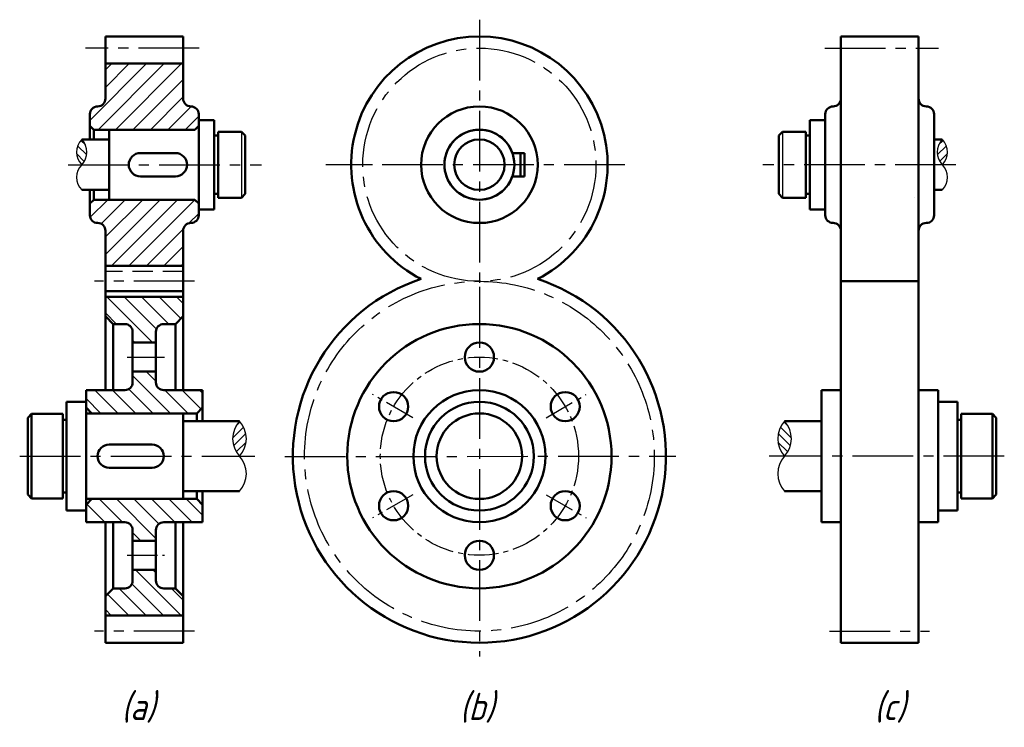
# Model space of a CAD drawing. Header units: millimetres. Extents: x 842 to 1095, y 758 to 940.
import ezdxf

# ---------------------------------------------------------------- set-up
doc = ezdxf.new("R2010")
doc.units = ezdxf.units.MM
doc.header["$LTSCALE"] = 0.82
doc.linetypes.add('CENTER2', pattern=[28.575, 19.05, -3.175, 3.175, -3.175])
doc.linetypes.add('DASHED2', pattern=[9.525, 6.35, -3.175])
doc.layers.add('剖面线层', color=7, linetype='Continuous')
doc.layers.add('细实线层', color=7, linetype='Continuous')
doc.layers.add('点画线层', color=3, linetype='CENTER2', lineweight=25)
doc.layers.add('粗实线层', color=7, linetype='Continuous', lineweight=50)
doc.styles.add('样式 1', font='gbeitc.shx', dxfattribs={"bigfont": 'gbcbig.shx'})

msp = doc.modelspace()

# ---------------------------------------------------------------- hatches: boundary and pattern name
at = {"layer": '剖面线层', "ltscale": 0.5}
h = msp.add_hatch(dxfattribs=at)
h.set_pattern_fill('ANSI31', style=0)
h.paths.add_polyline_path([(884.11, 928.59), (884.11, 919.59, 0.414214), (886.11, 917.59, -0.414214), (888.11, 915.59), (888.11, 912.59), (887.11, 911.59), (861.11, 911.59), (860.11, 912.59), (860.11, 915.59, -0.414214), (862.11, 917.59, 0.414214), (864.11, 919.59), (864.11, 928.59)])
h = msp.add_hatch(dxfattribs=at)
h.set_pattern_fill('ANSI31', scale=0.5, angle=90, style=0)
h.set_pattern_definition([(135, (608.048, 675.8837), (-1.122532, -1.122532), [])])
h.paths.add_polyline_path([(858, 909.07, 0.414214), (858, 902.59, 0.414214)])
h = msp.add_hatch(dxfattribs=at)
h.set_pattern_fill('ANSI31', scale=0.5, angle=90, style=0)
h.set_pattern_definition([(45, (1329.4296, 675.8837), (1.122532, -1.122532), [])])
h.paths.add_polyline_path([(1079.48, 902.59, 0.414214), (1079.48, 909.07, 0.414214)])
h = msp.add_hatch(dxfattribs=at)
h.set_pattern_fill('ANSI31', style=0)
h.set_pattern_definition([(45, (754.7794, 675.8837), (-2.245064, 2.245064), [])])
h.paths.add_polyline_path([(884.11, 876.59), (884.11, 885.59, -0.414214), (886.11, 887.59, 0.414214), (888.11, 889.59), (888.11, 892.59), (887.11, 893.59), (861.11, 893.59), (860.11, 892.59), (860.11, 889.59, 0.414214), (862.11, 887.59, -0.414214), (864.11, 885.59), (864.11, 876.59)])
h = msp.add_hatch(dxfattribs=at)
h.set_pattern_fill('ANSI31', angle=90, style=0)
h.set_pattern_definition([(135, (723.021, 695.7023), (-2.245064, -2.245064), [])])
h.paths.add_polyline_path([(864.11, 868.59), (864.11, 863.59), (866.11, 861.59), (869.11, 861.59, -0.414214), (871.11, 859.59), (871.11, 856.84), (877.11, 856.84), (877.11, 859.59, -0.414214), (879.11, 861.59), (882.11, 861.59), (884.11, 863.59), (884.11, 868.59)])
h.paths.add_polyline_path([(869.11, 793.59), (866.11, 793.59), (864.11, 791.59), (864.11, 786.59), (884.11, 786.59), (884.11, 791.59), (882.11, 793.59), (879.11, 793.59, -0.414214), (877.11, 795.59), (877.11, 798.34), (871.11, 798.34), (871.11, 795.59, -0.414214)])
h = msp.add_hatch(dxfattribs=at)
h.set_pattern_fill('ANSI31', angle=90, style=0)
h.set_pattern_definition([(135, (608.048, 675.8837), (-2.245064, -2.245064), [])])
h.paths.add_polyline_path([(887.61, 838.59), (889.11, 840.09), (889.11, 844.59), (879.11, 844.59, -0.414214), (877.11, 846.59), (877.11, 849.34), (871.11, 849.34), (871.11, 846.59, -0.414214), (869.11, 844.59), (859.11, 844.59), (859.11, 840.09), (860.61, 838.59)])
h.paths.add_polyline_path([(879.11, 810.59), (889.11, 810.59), (889.11, 815.09), (887.61, 816.59), (860.61, 816.59), (859.11, 815.09), (859.11, 810.59), (869.11, 810.59, -0.414214), (871.11, 808.59), (871.11, 805.84), (877.11, 805.84), (877.11, 808.59, -0.414214)])
h = msp.add_hatch(dxfattribs=at)
h.set_pattern_fill('ANSI31', scale=0.5, style=0)
h.set_pattern_definition([(45, (599.048, 675.8837), (-1.122532, 1.122532), [])])
h.paths.add_polyline_path([(898.6, 827.59, 0.393479), (898.6, 836.59, 0.393479)])
h = msp.add_hatch(dxfattribs=at)
h.set_pattern_fill('ANSI31', scale=0.5, style=0)
h.set_pattern_definition([(135, (1338.4296, 675.8837), (1.122532, 1.122532), [])])
h.paths.add_polyline_path([(1038.87, 836.59, 0.393479), (1038.87, 827.59, 0.393479)])

# ---------------------------------------------------------------- linework, layer by layer
at = {"layer": '剖面线层', "color": 7, "ltscale": 0.5}
for p, q in [((899.11, 911.07), (899.11, 894.1)), ((1038.37, 911.07), (1038.37, 894.1)), ((865.11, 894.1), (865.11, 894.1)), ((1072.37, 894.1), (1072.37, 894.1))]:
    msp.add_line(p, q, dxfattribs=at)
at = {"layer": '剖面线层', "linetype": 'DASHED2'}
msp.add_line((884.11, 875.09), (864.11, 875.09), dxfattribs=at)
at = {"layer": '剖面线层', "color": 7, "ltscale": 0.5}
for centre, start, end in [((861.24, 905.83), 135, 225), ((854.76, 905.83), 315, 45), ((1082.72, 905.83), 135, 225), ((1076.24, 905.83), 315, 45), ((861.24, 899.34), 135, 225), ((1076.24, 899.34), 315, 45)]:
    msp.add_arc(centre, 4.59, start, end, dxfattribs=at)
at = {"layer": '点画线层', "color": 7}
for p, q in [((960.35, 939.9), (960.35, 871.13)), ((888.23, 932.59), (858.96, 932.59)), ((1049.25, 932.59), (1078.51, 932.59)), ((854.49, 902.59), (904.23, 902.59)), ((997.77, 902.59), (932.84, 902.59)), ((1082.98, 902.59), (1033.25, 902.59)), ((887.06, 872.59), (861.26, 872.59)), ((960.35, 871.13), (960.35, 776.03)), ((869.67, 853.09), (879.28, 853.09)), ((842.04, 827.59), (902.56, 827.59)), ((910.3, 827.5), (1010.87, 827.59)), ((1095.43, 827.59), (1034.92, 827.59)), ((887.06, 782.59), (861.26, 782.59)), ((1050.42, 782.59), (1076.21, 782.59))]:
    msp.add_line(p, q, dxfattribs=at)
at = {"layer": '点画线层', "color": 7, "ltscale": 0.5}
for p, q in [((943.21, 837.49), (932.87, 843.46)), ((977.5, 837.49), (987.84, 843.46)), ((943.21, 817.69), (932.87, 811.72)), ((977.5, 817.69), (987.84, 811.72)), ((869.67, 802.09), (879.28, 802.09))]:
    msp.add_line(p, q, dxfattribs=at)
at = {"layer": '点画线层', "color": 7}
for centre, radius in [((960.35, 902.59), 30), ((960.35, 827.59), 45)]:
    msp.add_circle(centre, radius, dxfattribs=at)
at = {"layer": '点画线层', "color": 7, "ltscale": 0.5}
msp.add_circle((960.35, 827.59), 25.5, dxfattribs=at)
at = {"layer": '粗实线层'}
for p, q in [((864.11, 928.59), (864.11, 935.59)), ((884.11, 935.59), (864.11, 935.59)), ((884.11, 928.59), (884.11, 935.59)), ((1053.37, 928.59), (1053.37, 935.59)), ((1053.37, 935.59), (1073.37, 935.59)), ((1073.37, 928.59), (1073.37, 935.59)), ((884.11, 928.59), (864.11, 928.59)), ((1053.37, 919.59), (1053.37, 885.59)), ((1073.37, 919.59), (1073.37, 885.59)), ((1077.37, 909.07), (1077.37, 896.1)), ((884.11, 876.59), (864.11, 876.59)), ((864.11, 876.59), (864.11, 868.59)), ((884.11, 876.59), (884.11, 868.59)), ((1053.37, 876.59), (1053.37, 868.59)), ((1073.37, 876.59), (1073.37, 868.59)), ((884.11, 870.09), (864.11, 870.09)), ((884.11, 868.59), (864.11, 868.59)), ((1053.37, 844.59), (1048.37, 844.59)), ((1053.37, 810.59), (1053.37, 844.59)), ((1078.37, 844.59), (1073.37, 844.59)), ((1073.37, 810.59), (1073.37, 844.59)), ((1048.37, 836.59), (1048.37, 818.59)), ((1053.37, 810.59), (1048.37, 810.59)), ((1078.37, 810.59), (1073.37, 810.59)), ((864.11, 786.59), (864.11, 779.59)), ((884.11, 786.59), (864.11, 786.59)), ((884.11, 786.59), (884.11, 779.59)), ((1053.37, 786.59), (1053.37, 779.59)), ((1073.37, 786.59), (1073.37, 779.59)), ((884.11, 779.59), (864.11, 779.59)), ((1053.37, 779.59), (1073.37, 779.59))]:
    msp.add_line(p, q, dxfattribs=at)
at = {"layer": '粗实线层', "color": 7, "ltscale": 0.5}
for p, q in [((864.11, 928.59), (864.11, 919.59)), ((884.11, 928.59), (884.11, 919.59)), ((1053.37, 928.59), (1053.37, 919.59)), ((1073.37, 928.59), (1073.37, 919.59)), ((862.11, 917.59), (862.11, 917.59)), ((886.11, 917.59), (886.11, 917.59)), ((1051.37, 917.59), (1051.37, 917.59)), ((1075.37, 917.59), (1075.37, 917.59)), ((860.11, 915.59), (860.11, 909.07)), ((888.11, 915.59), (888.11, 902.59)), ((1049.37, 915.59), (1049.37, 902.59)), ((1077.37, 915.59), (1077.37, 909.07)), ((861.11, 911.59), (860.11, 912.59)), ((887.11, 911.59), (888.11, 912.59)), ((888.11, 914.07), (892.11, 914.07)), ((888.11, 891.1), (888.11, 914.07)), ((892.11, 914.07), (892.11, 902.59)), ((1049.37, 914.07), (1045.37, 914.07)), ((1045.37, 914.07), (1045.37, 902.59)), ((1049.37, 891.1), (1049.37, 914.07)), ((861.11, 909.07), (861.11, 911.59)), ((887.11, 911.59), (861.11, 911.59)), ((865.11, 911.59), (865.11, 893.59)), ((892.11, 910.07), (893.11, 910.07)), ((893.11, 911.07), (899.11, 911.07)), ((893.11, 894.1), (893.11, 911.07)), ((899.11, 911.07), (900.11, 910.07)), ((900.11, 910.07), (900.11, 902.59)), ((1038.37, 911.07), (1037.37, 910.07)), ((1037.37, 910.07), (1037.37, 902.59)), ((1044.37, 911.07), (1038.37, 911.07)), ((1044.37, 894.1), (1044.37, 911.07)), ((1045.37, 910.07), (1044.37, 910.07)), ((865.11, 909.07), (858, 909.07)), ((1077.37, 909.07), (1079.48, 909.07)), ((873.11, 905.59), (882.11, 905.59)), ((971.95, 905.59), (968.84, 905.59)), ((970.95, 902.59), (970.95, 905.59)), ((971.95, 902.59), (971.95, 905.59)), ((888.11, 889.59), (888.11, 902.59)), ((892.11, 891.1), (892.11, 902.59)), ((900.11, 895.1), (900.11, 902.59)), ((970.95, 902.59), (970.95, 899.59)), ((971.95, 902.59), (971.95, 899.59)), ((1037.37, 895.1), (1037.37, 902.59)), ((1045.37, 891.1), (1045.37, 902.59)), ((1049.37, 889.59), (1049.37, 902.59)), ((873.11, 899.59), (882.11, 899.59)), ((971.95, 899.59), (968.84, 899.59)), ((865.11, 896.1), (858, 896.1)), ((860.11, 889.59), (860.11, 896.1)), ((861.11, 896.1), (861.11, 893.59)), ((892.11, 895.1), (893.11, 895.1)), ((899.11, 894.1), (900.11, 895.1)), ((1038.37, 894.1), (1037.37, 895.1)), ((1045.37, 895.1), (1044.37, 895.1)), ((1077.37, 896.1), (1079.48, 896.1)), ((1077.37, 889.59), (1077.37, 896.1)), ((861.11, 893.59), (860.11, 892.59)), ((887.11, 893.59), (861.11, 893.59)), ((887.11, 893.59), (888.11, 892.59)), ((893.11, 894.1), (899.11, 894.1)), ((1044.37, 894.1), (1038.37, 894.1)), ((888.11, 891.1), (892.11, 891.1)), ((1049.37, 891.1), (1045.37, 891.1)), ((862.11, 887.59), (862.11, 887.59)), ((886.11, 887.59), (886.11, 887.59)), ((1051.37, 887.59), (1051.37, 887.59)), ((1075.37, 887.59), (1075.37, 887.59)), ((864.11, 876.59), (864.11, 885.59)), ((884.11, 876.59), (884.11, 885.59)), ((1053.37, 876.59), (1053.37, 885.59)), ((1073.37, 876.59), (1073.37, 885.59)), ((864.11, 868.59), (864.11, 844.59)), ((884.11, 868.59), (884.11, 844.59)), ((1053.37, 868.59), (1053.37, 844.59)), ((1073.37, 868.59), (1073.37, 844.59)), ((866.11, 861.59), (864.11, 863.59)), ((869.11, 861.59), (866.11, 861.59)), ((866.11, 861.59), (866.11, 844.59)), ((879.11, 861.59), (882.11, 861.59)), ((882.11, 861.59), (884.11, 863.59)), ((882.11, 861.59), (882.11, 844.59)), ((871.11, 859.59), (871.11, 846.59)), ((877.11, 859.59), (877.11, 846.59)), ((877.11, 856.84), (871.11, 856.84)), ((877.11, 856.84), (877.11, 856.84)), ((871.11, 849.34), (877.11, 849.34)), ((859.11, 827.59), (859.11, 844.59)), ((859.11, 844.59), (869.11, 844.59)), ((879.11, 844.59), (889.11, 844.59)), ((889.11, 844.59), (889.11, 836.59)), ((1048.37, 844.59), (1048.37, 836.59)), ((1078.37, 827.59), (1078.37, 844.59)), ((859.11, 841.59), (854.11, 841.59)), ((854.11, 841.59), (854.11, 827.59)), ((859.11, 841.59), (859.11, 813.59)), ((1078.37, 841.59), (1083.37, 841.59)), ((1078.37, 841.59), (1078.37, 813.59)), ((1083.37, 841.59), (1083.37, 827.59)), ((860.61, 838.59), (859.11, 840.09)), ((887.61, 838.59), (889.11, 840.09)), ((844.11, 837.45), (845.11, 838.45)), ((844.11, 837.45), (844.11, 827.59)), ((853.11, 838.45), (845.11, 838.45)), ((845.11, 838.45), (845.11, 816.72)), ((853.11, 838.45), (853.11, 816.72)), ((853.11, 836.95), (854.11, 836.95)), ((884.11, 838.59), (859.11, 838.59)), ((887.61, 838.59), (860.61, 838.59)), ((884.11, 838.59), (884.11, 816.59)), ((898.6, 836.59), (884.11, 836.59)), ((887.61, 836.59), (887.61, 838.59)), ((1038.87, 836.59), (1048.37, 836.59)), ((1084.37, 836.95), (1083.37, 836.95)), ((1084.37, 838.45), (1092.37, 838.45)), ((1084.37, 838.45), (1084.37, 816.72)), ((1093.37, 837.45), (1092.37, 838.45)), ((1092.37, 838.45), (1092.37, 816.72)), ((1093.37, 837.45), (1093.37, 827.59)), ((876.11, 830.59), (865.11, 830.59)), ((844.11, 817.72), (844.11, 827.59)), ((854.11, 813.59), (854.11, 827.59)), ((859.11, 827.59), (859.11, 810.59)), ((1078.37, 827.59), (1078.37, 810.59)), ((1083.37, 813.59), (1083.37, 827.59)), ((1093.37, 817.72), (1093.37, 827.59)), ((865.11, 824.59), (876.11, 824.59)), ((898.6, 818.59), (884.11, 818.59)), ((887.61, 816.59), (887.61, 818.59)), ((889.11, 810.59), (889.11, 818.59)), ((1038.87, 818.59), (1048.37, 818.59)), ((1048.37, 810.59), (1048.37, 818.59)), ((845.11, 816.72), (844.11, 817.72)), ((853.11, 816.72), (845.11, 816.72)), ((853.11, 818.22), (854.11, 818.22)), ((884.11, 816.59), (859.11, 816.59)), ((860.61, 816.59), (859.11, 815.09)), ((860.61, 816.59), (887.61, 816.59)), ((887.61, 816.59), (889.11, 815.09)), ((1084.37, 818.22), (1083.37, 818.22)), ((1084.37, 816.72), (1092.37, 816.72)), ((1092.37, 816.72), (1093.37, 817.72)), ((859.11, 813.59), (854.11, 813.59)), ((1078.37, 813.59), (1083.37, 813.59)), ((859.11, 810.59), (869.11, 810.59)), ((864.11, 786.59), (864.11, 810.59)), ((866.11, 793.59), (866.11, 810.59)), ((871.11, 795.59), (871.11, 808.59)), ((877.11, 795.59), (877.11, 808.59)), ((879.11, 810.59), (889.11, 810.59)), ((882.11, 793.59), (882.11, 810.59)), ((884.11, 786.59), (884.11, 810.59)), ((1053.37, 786.59), (1053.37, 810.59)), ((1073.37, 786.59), (1073.37, 810.59)), ((871.11, 805.84), (877.11, 805.84)), ((877.11, 798.34), (871.11, 798.34)), ((877.11, 798.34), (877.11, 798.34)), ((866.11, 793.59), (864.11, 791.59)), ((869.11, 793.59), (866.11, 793.59)), ((879.11, 793.59), (882.11, 793.59)), ((882.11, 793.59), (884.11, 791.59))]:
    msp.add_line(p, q, dxfattribs=at)
at = {"layer": '粗实线层', "color": 7}
msp.add_line((1053.37, 872.59), (1073.37, 872.59), dxfattribs=at)
at = {"layer": '粗实线层', "color": 7, "ltscale": 0.5}
for centre, radius in [((960.35, 902.59), 15), ((960.35, 902.59), 9), ((960.35, 902.59), 6.49), ((960.35, 827.59), 34), ((960.35, 853.09), 3.75), ((938.27, 840.34), 3.75), ((960.35, 827.59), 17), ((982.44, 840.34), 3.75), ((960.35, 827.59), 14), ((960.35, 827.59), 11), ((938.27, 814.84), 3.75), ((982.44, 814.84), 3.75), ((960.35, 802.09), 3.75)]:
    msp.add_circle(centre, radius, dxfattribs=at)
at = {"layer": '粗实线层'}
for centre, radius, start, end in [((960.35, 902.59), 33, 297.0123, 242.9877), ((960.35, 827.59), 48, 108.1949, 71.8051)]:
    msp.add_arc(centre, radius, start, end, dxfattribs=at)
at = {"layer": '粗实线层', "color": 7, "ltscale": 0.5}
for centre, radius, start, end in [((862.11, 915.59), 2, 90, 180), ((862.11, 919.59), 2, 270, 0), ((886.11, 919.59), 2, 180, 270), ((886.11, 915.59), 2, 0, 90), ((1051.37, 915.59), 2, 90, 180), ((1051.37, 919.59), 2, 270, 0), ((1075.37, 919.59), 2, 180, 270), ((1075.37, 915.59), 2, 0, 90), ((960.35, 902.59), 9, 19.4712, 340.5288), ((873.11, 902.59), 3, 90, 270), ((882.11, 902.59), 3, 270, 90), ((862.11, 889.59), 2, 180, 270), ((886.11, 889.59), 2, 270, 0), ((1051.37, 889.59), 2, 180, 270), ((1075.37, 889.59), 2, 270, 0), ((862.11, 885.59), 2, 0, 90), ((886.11, 885.59), 2, 90, 180), ((1051.37, 885.59), 2, 0, 90), ((1075.37, 885.59), 2, 90, 180), ((869.11, 859.59), 2, 0, 90), ((879.11, 859.59), 2, 90, 180), ((869.11, 846.59), 2, 270, 0), ((879.11, 846.59), 2, 180, 270), ((865.11, 827.59), 3, 90, 270), ((876.11, 827.59), 3, 270, 90), ((869.11, 808.59), 2, 0, 90), ((879.11, 808.59), 2, 90, 180), ((869.11, 795.59), 2, 270, 0), ((879.11, 795.59), 2, 180, 270)]:
    msp.add_arc(centre, radius, start, end, dxfattribs=at)
at = {"layer": '细实线层'}
msp.add_line((932.84, 902.59), (920.83, 902.59), dxfattribs=at)
at = {"layer": '细实线层', "color": 7, "ltscale": 0.5}
for centre, start, end in [((903.44, 832.09), 137.0428, 222.9572), ((893.77, 832.09), 317.0428, 42.9572), ((1043.71, 832.09), 137.0428, 222.9572), ((1034.04, 832.09), 317.0428, 42.9572), ((893.77, 823.09), 317.0428, 42.9572), ((1043.71, 823.09), 137.0428, 222.9572)]:
    msp.add_arc(centre, 6.6, start, end, dxfattribs=at)

# ---------------------------------------------------------------- texts
at = {"layer": '剖面线层', "style": '样式 1'}
for s, p in [('(a)', (868.22, 759.71)), ('(b)', (955.3, 759.71)), ('(c)', (1061.98, 759.71))]:
    msp.add_text(s, height=7, dxfattribs=at).set_placement(p)

doc.saveas('drawing.dxf')
